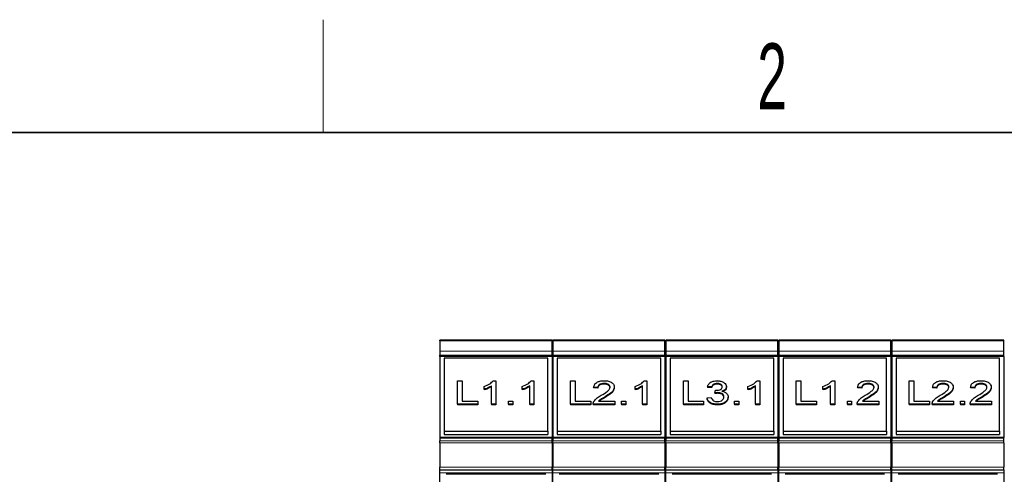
# Model space of a CAD drawing. Header units: millimetres. Extents: x 5 to 418, y 2 to 292.
# Tile 15 of 41: x 58 to 110, y 264 to 288. Entities that reach past the tile are written whole.
import ezdxf

# ---------------------------------------------------------------- set-up
doc = ezdxf.new("R2010")
doc.units = ezdxf.units.MM
doc.layers.add('SLD-0', color=7, linetype='Continuous')
doc.styles.add('SLDTEXTSTYLE0', font='TXT', dxfattribs={"width": 0.605})

# ---------------------------------------------------------------- blocks, each defined once
blk = doc.blocks.new('SW_NOTE_0_14')
at = {"layer": 'SLD-0', "color": 0}
blk.add_line((-30.444, 0), (0, 0), dxfattribs=at)
at = {"layer": 'SLD-0', "color": 0, "attachment_point": 1, "style": 'SLDTEXTSTYLE0'}
for s, insert, char_height in [('M6 Erdung', (-30.875, 9.762), 3.5), ('protective earth', (-29.684, 4.097), 3.175)]:
    blk.add_mtext(s, dxfattribs=dict(at, insert=insert, char_height=char_height))

msp = doc.modelspace()

# ---------------------------------------------------------------- linework, layer by layer
at = {"color": 7, "linetype": 'Continuous', "lineweight": 25}
for p, q in [((85.9096, 271.4662), (79.9596, 271.4662)), ((79.9596, 271.4223), (79.9596, 271.4662)), ((85.9096, 271.4223), (85.9096, 271.4662)), ((91.9096, 271.4662), (85.9596, 271.4662)), ((85.9596, 271.4223), (85.9596, 271.4662)), ((91.9096, 271.4223), (91.9096, 271.4662)), ((97.9096, 271.4662), (91.9596, 271.4662)), ((91.9596, 271.4223), (91.9596, 271.4662)), ((97.9096, 271.4223), (97.9096, 271.4662)), ((103.9096, 271.4662), (97.9596, 271.4662)), ((97.9596, 271.4223), (97.9596, 271.4662)), ((103.9096, 271.4223), (103.9096, 271.4662)), ((109.9096, 271.4662), (103.9596, 271.4662)), ((103.9596, 271.4223), (103.9596, 271.4662)), ((109.9096, 271.4223), (109.9096, 271.4662)), ((79.9596, 271.4223), (79.9596, 270.882)), ((85.9096, 270.882), (85.9096, 271.4223)), ((85.9596, 271.4223), (85.9596, 270.882)), ((91.9096, 270.882), (91.9096, 271.4223)), ((91.9596, 271.4223), (91.9596, 270.882)), ((97.9096, 270.882), (97.9096, 271.4223)), ((97.9596, 271.4223), (97.9596, 270.882)), ((103.9096, 270.882), (103.9096, 271.4223)), ((103.9596, 271.4223), (103.9596, 270.882)), ((109.9096, 270.882), (109.9096, 271.4223)), ((79.9596, 270.882), (79.9596, 270.6699)), ((79.9596, 270.5992), (79.9596, 270.6699)), ((85.9096, 270.5992), (79.9596, 270.5992)), ((79.9596, 270.5992), (79.9596, 266.2944)), ((85.6846, 270.5108), (80.1846, 270.5108)), ((80.1846, 270.5108), (80.1846, 266.6217)), ((85.6846, 266.6217), (85.6846, 270.5108)), ((85.9096, 270.6699), (85.9096, 270.882)), ((85.9096, 270.5992), (85.9096, 270.6699)), ((85.9096, 270.5992), (85.9096, 266.2944)), ((85.9596, 270.882), (85.9596, 270.6699)), ((85.9596, 270.5992), (85.9596, 270.6699)), ((91.9096, 270.5992), (85.9596, 270.5992)), ((85.9596, 270.5992), (85.9596, 266.2944)), ((91.6846, 270.5108), (86.1846, 270.5108)), ((86.1846, 270.5108), (86.1846, 266.6217)), ((91.6846, 266.6217), (91.6846, 270.5108)), ((91.9096, 270.6699), (91.9096, 270.882)), ((91.9096, 270.5992), (91.9096, 270.6699)), ((91.9096, 270.5992), (91.9096, 266.2944)), ((91.9596, 270.882), (91.9596, 270.6699)), ((91.9596, 270.5992), (91.9596, 270.6699)), ((97.9096, 270.5992), (91.9596, 270.5992)), ((91.9596, 270.5992), (91.9596, 266.2944)), ((97.6846, 270.5108), (92.1846, 270.5108)), ((92.1846, 270.5108), (92.1846, 266.6217)), ((97.6846, 266.6217), (97.6846, 270.5108)), ((97.9096, 270.6699), (97.9096, 270.882)), ((97.9096, 270.5992), (97.9096, 270.6699)), ((97.9096, 270.5992), (97.9096, 266.2944)), ((97.9596, 270.882), (97.9596, 270.6699)), ((97.9596, 270.5992), (97.9596, 270.6699)), ((103.9096, 270.5992), (97.9596, 270.5992)), ((97.9596, 270.5992), (97.9596, 266.2944)), ((103.6846, 270.5108), (98.1846, 270.5108)), ((98.1846, 270.5108), (98.1846, 266.6217)), ((103.6846, 266.6217), (103.6846, 270.5108)), ((103.9096, 270.6699), (103.9096, 270.882)), ((103.9096, 270.5992), (103.9096, 270.6699)), ((103.9096, 270.5992), (103.9096, 266.2944)), ((103.9596, 270.882), (103.9596, 270.6699)), ((103.9596, 270.5992), (103.9596, 270.6699)), ((109.9096, 270.5992), (103.9596, 270.5992)), ((103.9596, 270.5992), (103.9596, 266.2944)), ((109.6846, 270.5108), (104.1846, 270.5108)), ((104.1846, 270.5108), (104.1846, 266.6217)), ((109.6846, 266.6217), (109.6846, 270.5108)), ((109.9096, 270.6699), (109.9096, 270.882)), ((109.9096, 270.5992), (109.9096, 270.6699)), ((109.9096, 270.5992), (109.9096, 266.2944)), ((80.8865, 269.3087), (81.1333, 269.3087)), ((80.8865, 268.0713), (80.8865, 269.3087)), ((81.1333, 269.3087), (81.1333, 268.214)), ((82.3, 268.8531), (82.3, 268.9993)), ((82.3, 268.8531), (82.3, 268.8177)), ((82.7038, 268.0713), (82.7038, 269.0355)), ((82.7838, 269.3087), (82.9282, 269.3087)), ((82.9282, 269.3087), (82.9282, 268.0713)), ((84.3192, 268.8531), (84.3192, 268.9993)), ((84.3192, 268.8531), (84.3192, 268.8177)), ((84.7231, 268.0713), (84.7231, 269.0355)), ((84.803, 269.3087), (84.9474, 269.3087)), ((84.9474, 269.3087), (84.9474, 268.0713)), ((86.8865, 268.0713), (86.8865, 269.3087)), ((86.8865, 269.3087), (87.1333, 269.3087)), ((87.1333, 269.3087), (87.1333, 268.214)), ((88.3449, 268.9438), (88.1205, 268.9597)), ((88.1205, 268.9597), (88.1205, 268.9243)), ((88.3449, 268.9085), (88.1205, 268.9243)), ((88.3449, 268.9438), (88.3449, 268.9085)), ((88.6765, 269.1659), (88.6765, 269.1306)), ((89.2199, 268.9671), (89.2199, 268.9318)), ((90.3192, 268.8531), (90.3192, 268.9993)), ((90.3192, 268.8531), (90.3192, 268.8177)), ((90.7231, 268.0713), (90.7231, 269.0355)), ((90.803, 269.3087), (90.9474, 269.3087)), ((90.9474, 269.3087), (90.9474, 268.0713)), ((92.8865, 269.3087), (93.1333, 269.3087)), ((92.8865, 268.0713), (92.8865, 269.3087)), ((93.1333, 269.3087), (93.1333, 268.214)), ((94.3897, 268.9755), (94.1654, 268.9914)), ((94.1654, 268.9914), (94.1654, 268.9561)), ((94.3897, 268.9402), (94.1654, 268.9561)), ((94.3897, 268.9755), (94.3897, 268.9402)), ((94.6842, 269.1659), (94.6842, 269.1306)), ((95.175, 268.9941), (95.175, 268.9588)), ((96.3192, 268.8531), (96.3192, 268.9993)), ((96.3192, 268.8531), (96.3192, 268.8177)), ((96.7231, 268.0713), (96.7231, 269.0355)), ((96.803, 269.3087), (96.9474, 269.3087)), ((96.9474, 269.3087), (96.9474, 268.0713)), ((98.8865, 268.0713), (98.8865, 269.3087)), ((98.8865, 269.3087), (99.1333, 269.3087)), ((99.1333, 269.3087), (99.1333, 268.214)), ((100.3, 268.8531), (100.3, 268.9993)), ((100.3, 268.8531), (100.3, 268.8177)), ((100.7038, 268.0713), (100.7038, 269.0355)), ((100.7838, 269.3087), (100.9282, 269.3087)), ((100.9282, 269.3087), (100.9282, 268.0713)), ((102.3641, 268.9438), (102.1397, 268.9597)), ((102.1397, 268.9597), (102.1397, 268.9243)), ((102.3641, 268.9085), (102.1397, 268.9243)), ((102.3641, 268.9438), (102.3641, 268.9085)), ((102.6957, 269.1659), (102.6957, 269.1306)), ((103.2391, 268.9671), (103.2391, 268.9318)), ((104.8865, 269.3087), (105.1333, 269.3087)), ((104.8865, 268.0713), (104.8865, 269.3087)), ((105.1333, 269.3087), (105.1333, 268.214)), ((106.3449, 268.9438), (106.1205, 268.9597)), ((106.1205, 268.9597), (106.1205, 268.9243)), ((106.3449, 268.9085), (106.1205, 268.9243)), ((106.3449, 268.9438), (106.3449, 268.9085)), ((106.6765, 269.1659), (106.6765, 269.1306)), ((107.2199, 268.9671), (107.2199, 268.9318)), ((108.3641, 268.9438), (108.1397, 268.9597)), ((108.1397, 268.9597), (108.1397, 268.9243)), ((108.3641, 268.9085), (108.1397, 268.9243)), ((108.3641, 268.9438), (108.3641, 268.9085)), ((108.6957, 269.1659), (108.6957, 269.1306)), ((109.2391, 268.9671), (109.2391, 268.9318)), ((88.7343, 268.4594), (88.7343, 268.4241)), ((94.1429, 268.4044), (94.3673, 268.4203)), ((94.1429, 268.4044), (94.1429, 268.3691)), ((94.5671, 268.6583), (94.5902, 268.801)), ((94.5671, 268.6583), (94.5671, 268.6229)), ((94.7122, 268.6751), (94.7122, 268.6398)), ((95.2647, 268.4436), (95.2647, 268.4082)), ((102.7536, 268.4594), (102.7536, 268.4241)), ((106.7343, 268.4594), (106.7343, 268.4241)), ((108.7536, 268.4594), (108.7536, 268.4241)), ((80.8865, 268.0713), (80.8865, 268.0359)), ((81.9634, 268.0713), (80.8865, 268.0713)), ((81.9634, 268.0359), (80.8865, 268.0359)), ((81.1333, 268.214), (81.9634, 268.214)), ((81.9634, 268.214), (81.9634, 268.0713)), ((81.9634, 268.0713), (81.9634, 268.0359)), ((82.9282, 268.0713), (82.7038, 268.0713)), ((82.7038, 268.0713), (82.7038, 268.0359)), ((82.9282, 268.0359), (82.7038, 268.0359)), ((82.9282, 268.0713), (82.9282, 268.0359)), ((83.6013, 268.2299), (83.8256, 268.2299)), ((83.6013, 268.0713), (83.6013, 268.2299)), ((83.8256, 268.0713), (83.6013, 268.0713)), ((83.6013, 268.0713), (83.6013, 268.0359)), ((83.8256, 268.0359), (83.6013, 268.0359)), ((83.8256, 268.2299), (83.8256, 268.0713)), ((83.8256, 268.0713), (83.8256, 268.0359)), ((84.9474, 268.0713), (84.7231, 268.0713)), ((84.7231, 268.0713), (84.7231, 268.0359)), ((84.9474, 268.0359), (84.7231, 268.0359)), ((84.9474, 268.0713), (84.9474, 268.0359)), ((86.8865, 268.0713), (86.8865, 268.0359)), ((87.9634, 268.0713), (86.8865, 268.0713)), ((87.9634, 268.0359), (86.8865, 268.0359)), ((87.1333, 268.214), (87.9634, 268.214)), ((87.9634, 268.214), (87.9634, 268.0713)), ((87.9634, 268.0713), (87.9634, 268.0359)), ((88.0981, 268.0806), (88.0981, 268.0713)), ((88.0981, 268.0713), (88.0981, 268.0359)), ((89.2423, 268.0713), (88.0981, 268.0713)), ((89.2423, 268.0359), (88.0981, 268.0359)), ((88.3862, 268.2299), (89.2423, 268.2299)), ((89.2423, 268.2299), (89.2423, 268.0713)), ((89.2423, 268.0713), (89.2423, 268.0359)), ((89.6013, 268.0713), (89.6013, 268.2299)), ((89.6013, 268.2299), (89.8256, 268.2299)), ((89.8256, 268.0713), (89.6013, 268.0713)), ((89.6013, 268.0713), (89.6013, 268.0359)), ((89.8256, 268.0359), (89.6013, 268.0359)), ((89.8256, 268.2299), (89.8256, 268.0713)), ((89.8256, 268.0713), (89.8256, 268.0359)), ((90.9474, 268.0713), (90.7231, 268.0713)), ((90.7231, 268.0713), (90.7231, 268.0359)), ((90.9474, 268.0359), (90.7231, 268.0359)), ((90.9474, 268.0713), (90.9474, 268.0359)), ((93.9634, 268.0713), (92.8865, 268.0713)), ((92.8865, 268.0713), (92.8865, 268.0359)), ((93.9634, 268.0359), (92.8865, 268.0359)), ((93.1333, 268.214), (93.9634, 268.214)), ((93.9634, 268.214), (93.9634, 268.0713)), ((93.9634, 268.0713), (93.9634, 268.0359)), ((94.6874, 268.0554), (94.6874, 268.02)), ((95.6013, 268.2299), (95.8256, 268.2299)), ((95.6013, 268.0713), (95.6013, 268.2299)), ((95.6013, 268.0713), (95.6013, 268.0359)), ((95.8256, 268.0713), (95.6013, 268.0713)), ((95.8256, 268.0359), (95.6013, 268.0359)), ((95.8256, 268.2299), (95.8256, 268.0713)), ((95.8256, 268.0713), (95.8256, 268.0359)), ((96.9474, 268.0713), (96.7231, 268.0713)), ((96.7231, 268.0713), (96.7231, 268.0359)), ((96.9474, 268.0359), (96.7231, 268.0359)), ((96.9474, 268.0713), (96.9474, 268.0359)), ((99.9634, 268.0713), (98.8865, 268.0713)), ((98.8865, 268.0713), (98.8865, 268.0359)), ((99.9634, 268.0359), (98.8865, 268.0359)), ((99.1333, 268.214), (99.9634, 268.214)), ((99.9634, 268.214), (99.9634, 268.0713)), ((99.9634, 268.0713), (99.9634, 268.0359)), ((100.9282, 268.0713), (100.7038, 268.0713)), ((100.7038, 268.0713), (100.7038, 268.0359)), ((100.9282, 268.0359), (100.7038, 268.0359)), ((100.9282, 268.0713), (100.9282, 268.0359)), ((101.6013, 268.2299), (101.8256, 268.2299)), ((101.6013, 268.0713), (101.6013, 268.2299)), ((101.8256, 268.0713), (101.6013, 268.0713)), ((101.6013, 268.0713), (101.6013, 268.0359)), ((101.8256, 268.0359), (101.6013, 268.0359)), ((101.8256, 268.2299), (101.8256, 268.0713)), ((101.8256, 268.0713), (101.8256, 268.0359)), ((102.1173, 268.0806), (102.1173, 268.0713)), ((103.2615, 268.0713), (102.1173, 268.0713)), ((102.1173, 268.0713), (102.1173, 268.0359)), ((103.2615, 268.0359), (102.1173, 268.0359)), ((102.4055, 268.2299), (103.2615, 268.2299)), ((103.2615, 268.2299), (103.2615, 268.0713)), ((103.2615, 268.0713), (103.2615, 268.0359)), ((105.9634, 268.0713), (104.8865, 268.0713)), ((104.8865, 268.0713), (104.8865, 268.0359)), ((105.9634, 268.0359), (104.8865, 268.0359)), ((105.1333, 268.214), (105.9634, 268.214)), ((105.9634, 268.214), (105.9634, 268.0713)), ((105.9634, 268.0713), (105.9634, 268.0359)), ((106.0981, 268.0806), (106.0981, 268.0713)), ((106.0981, 268.0713), (106.0981, 268.0359)), ((107.2423, 268.0713), (106.0981, 268.0713)), ((107.2423, 268.0359), (106.0981, 268.0359)), ((106.3862, 268.2299), (107.2423, 268.2299)), ((107.2423, 268.2299), (107.2423, 268.0713)), ((107.2423, 268.0713), (107.2423, 268.0359)), ((107.6013, 268.0713), (107.6013, 268.2299)), ((107.6013, 268.2299), (107.8256, 268.2299)), ((107.8256, 268.0713), (107.6013, 268.0713)), ((107.6013, 268.0713), (107.6013, 268.0359)), ((107.8256, 268.0359), (107.6013, 268.0359)), ((107.8256, 268.2299), (107.8256, 268.0713)), ((107.8256, 268.0713), (107.8256, 268.0359)), ((108.1173, 268.0806), (108.1173, 268.0713)), ((109.2615, 268.0713), (108.1173, 268.0713)), ((108.1173, 268.0713), (108.1173, 268.0359)), ((109.2615, 268.0359), (108.1173, 268.0359)), ((108.4055, 268.2299), (109.2615, 268.2299)), ((109.2615, 268.2299), (109.2615, 268.0713)), ((109.2615, 268.0713), (109.2615, 268.0359)), ((85.9096, 266.2944), (79.9596, 266.2944)), ((79.9596, 266.2944), (79.9596, 266.2505)), ((79.9596, 266.2505), (79.9596, 266.1102)), ((80.1846, 266.6217), (80.1846, 266.4449)), ((80.1846, 266.6217), (85.6846, 266.6217)), ((80.1846, 266.4449), (85.6846, 266.4449)), ((81.4222, 266.4273), (81.4222, 266.4449)), ((84.447, 266.4273), (81.4222, 266.4273)), ((81.5971, 266.4449), (81.5971, 266.4273)), ((84.2721, 266.4273), (84.2721, 266.4449)), ((84.447, 266.4449), (84.447, 266.4273)), ((85.6846, 266.6217), (85.6846, 266.4449)), ((85.9096, 266.2505), (85.9096, 266.2944)), ((85.9096, 266.1102), (85.9096, 266.2505)), ((91.9096, 266.2944), (85.9596, 266.2944)), ((85.9596, 266.2944), (85.9596, 266.2505)), ((85.9596, 266.2505), (85.9596, 266.1102)), ((86.1846, 266.6217), (91.6846, 266.6217)), ((86.1846, 266.6217), (86.1846, 266.4449)), ((86.1846, 266.4449), (91.6846, 266.4449)), ((87.4222, 266.4273), (87.4222, 266.4449)), ((90.447, 266.4273), (87.4222, 266.4273)), ((87.5971, 266.4449), (87.5971, 266.4273)), ((90.2721, 266.4273), (90.2721, 266.4449)), ((90.447, 266.4449), (90.447, 266.4273)), ((91.6846, 266.6217), (91.6846, 266.4449)), ((91.9096, 266.2505), (91.9096, 266.2944)), ((91.9096, 266.1102), (91.9096, 266.2505)), ((97.9096, 266.2944), (91.9596, 266.2944)), ((91.9596, 266.2944), (91.9596, 266.2505)), ((91.9596, 266.2505), (91.9596, 266.1102)), ((92.1846, 266.6217), (92.1846, 266.4449)), ((92.1846, 266.6217), (97.6846, 266.6217)), ((92.1846, 266.4449), (97.6846, 266.4449)), ((93.4222, 266.4273), (93.4222, 266.4449)), ((96.447, 266.4273), (93.4222, 266.4273)), ((93.5971, 266.4449), (93.5971, 266.4273)), ((96.2721, 266.4273), (96.2721, 266.4449)), ((96.447, 266.4449), (96.447, 266.4273)), ((97.6846, 266.6217), (97.6846, 266.4449)), ((97.9096, 266.2505), (97.9096, 266.2944)), ((97.9096, 266.1102), (97.9096, 266.2505)), ((103.9096, 266.2944), (97.9596, 266.2944)), ((97.9596, 266.2944), (97.9596, 266.2505)), ((97.9596, 266.2505), (97.9596, 266.1102)), ((98.1846, 266.6217), (98.1846, 266.4449)), ((98.1846, 266.6217), (103.6846, 266.6217)), ((98.1846, 266.4449), (103.6846, 266.4449)), ((99.4222, 266.4273), (99.4222, 266.4449)), ((102.447, 266.4273), (99.4222, 266.4273)), ((99.5971, 266.4449), (99.5971, 266.4273)), ((102.2721, 266.4273), (102.2721, 266.4449)), ((102.447, 266.4449), (102.447, 266.4273)), ((103.6846, 266.6217), (103.6846, 266.4449)), ((103.9096, 266.2505), (103.9096, 266.2944)), ((103.9096, 266.1102), (103.9096, 266.2505)), ((109.9096, 266.2944), (103.9596, 266.2944)), ((103.9596, 266.2944), (103.9596, 266.2505)), ((103.9596, 266.2505), (103.9596, 266.1102)), ((104.1846, 266.6217), (109.6846, 266.6217)), ((104.1846, 266.6217), (104.1846, 266.4449)), ((104.1846, 266.4449), (109.6846, 266.4449)), ((105.4222, 266.4273), (105.4222, 266.4449)), ((108.447, 266.4273), (105.4222, 266.4273)), ((105.5971, 266.4449), (105.5971, 266.4273)), ((108.2721, 266.4273), (108.2721, 266.4449)), ((108.447, 266.4449), (108.447, 266.4273)), ((109.6846, 266.6217), (109.6846, 266.4449)), ((109.9096, 266.2505), (109.9096, 266.2944)), ((109.9096, 266.1102), (109.9096, 266.2505)), ((79.9596, 266.0041), (79.9596, 266.1102)), ((79.9596, 266.0041), (79.9596, 264.7162)), ((85.9096, 266.0041), (85.9096, 266.1102)), ((85.9096, 266.0041), (85.9096, 264.7162)), ((85.9596, 266.0041), (85.9596, 266.1102)), ((85.9596, 266.0041), (85.9596, 264.7162)), ((91.9096, 266.0041), (91.9096, 266.1102)), ((91.9096, 266.0041), (91.9096, 264.7162)), ((91.9596, 266.0041), (91.9596, 266.1102)), ((91.9596, 266.0041), (91.9596, 264.7162)), ((97.9096, 266.0041), (97.9096, 266.1102)), ((97.9096, 266.0041), (97.9096, 264.7162)), ((97.9596, 266.0041), (97.9596, 266.1102)), ((97.9596, 266.0041), (97.9596, 264.7162)), ((103.9096, 266.0041), (103.9096, 266.1102)), ((103.9096, 266.0041), (103.9096, 264.7162)), ((103.9596, 266.0041), (103.9596, 266.1102)), ((103.9596, 266.0041), (103.9596, 264.7162)), ((109.9096, 266.0041), (109.9096, 266.1102)), ((109.9096, 266.0041), (109.9096, 264.7162)), ((79.9596, 264.5662), (79.9596, 264.7162)), ((85.9096, 264.5662), (85.9096, 264.7162)), ((85.9596, 264.5662), (85.9596, 264.7162)), ((91.9096, 264.5662), (91.9096, 264.7162)), ((91.9596, 264.5662), (91.9596, 264.7162)), ((97.9096, 264.5662), (97.9096, 264.7162)), ((97.9596, 264.5662), (97.9596, 264.7162)), ((103.9096, 264.5662), (103.9096, 264.7162)), ((103.9596, 264.5662), (103.9596, 264.7162)), ((109.9096, 264.5662), (109.9096, 264.7162)), ((79.9596, 264.5662), (85.9096, 264.5662)), ((79.9596, 264.4162), (79.9596, 264.5662)), ((79.9596, 262.8662), (79.9596, 264.4162)), ((85.5766, 264.3334), (80.2925, 264.3334)), ((85.9096, 264.5662), (85.9096, 264.4162)), ((85.9096, 264.4162), (85.9096, 262.8662)), ((85.9596, 264.5662), (91.9096, 264.5662)), ((85.9596, 264.4162), (85.9596, 264.5662)), ((85.9596, 262.8662), (85.9596, 264.4162)), ((91.5766, 264.3334), (86.2925, 264.3334)), ((91.9096, 264.5662), (91.9096, 264.4162)), ((91.9096, 264.4162), (91.9096, 262.8662)), ((91.9596, 264.5662), (97.9096, 264.5662)), ((91.9596, 264.4162), (91.9596, 264.5662)), ((91.9596, 262.8662), (91.9596, 264.4162)), ((97.5766, 264.3334), (92.2925, 264.3334)), ((97.9096, 264.5662), (97.9096, 264.4162)), ((97.9096, 264.4162), (97.9096, 262.8662)), ((97.9596, 264.5662), (103.9096, 264.5662)), ((97.9596, 264.4162), (97.9596, 264.5662)), ((97.9596, 262.8662), (97.9596, 264.4162)), ((103.5766, 264.3334), (98.2925, 264.3334)), ((103.9096, 264.5662), (103.9096, 264.4162)), ((103.9096, 264.4162), (103.9096, 262.8662)), ((103.9596, 264.5662), (109.9096, 264.5662)), ((103.9596, 264.4162), (103.9596, 264.5662)), ((103.9596, 262.8662), (103.9596, 264.4162)), ((109.5766, 264.3334), (104.2925, 264.3334)), ((109.9096, 264.5662), (109.9096, 264.4162)), ((109.9096, 264.4162), (109.9096, 262.8662))]:
    msp.add_line(p, q, dxfattribs=at)
at = {"color": 7, "linetype": 'Continuous', "lineweight": 18}
for p, q in [((79.9596, 271.4223), (85.9096, 271.4223)), ((85.9596, 271.4223), (91.9096, 271.4223)), ((91.9596, 271.4223), (97.9096, 271.4223)), ((97.9596, 271.4223), (103.9096, 271.4223)), ((103.9596, 271.4223), (109.9096, 271.4223)), ((85.9096, 270.882), (79.9596, 270.882)), ((85.9096, 270.6699), (79.9596, 270.6699)), ((91.9096, 270.882), (85.9596, 270.882)), ((91.9096, 270.6699), (85.9596, 270.6699)), ((97.9096, 270.882), (91.9596, 270.882)), ((97.9096, 270.6699), (91.9596, 270.6699)), ((103.9096, 270.882), (97.9596, 270.882)), ((103.9096, 270.6699), (97.9596, 270.6699)), ((109.9096, 270.882), (103.9596, 270.882)), ((109.9096, 270.6699), (103.9596, 270.6699)), ((85.9096, 266.2505), (79.9596, 266.2505)), ((91.9096, 266.2505), (85.9596, 266.2505)), ((97.9096, 266.2505), (91.9596, 266.2505)), ((103.9096, 266.2505), (97.9596, 266.2505)), ((109.9096, 266.2505), (103.9596, 266.2505)), ((85.9096, 266.1102), (79.9596, 266.1102)), ((85.9096, 266.0041), (79.9596, 266.0041)), ((91.9096, 266.1102), (85.9596, 266.1102)), ((91.9096, 266.0041), (85.9596, 266.0041)), ((97.9096, 266.1102), (91.9596, 266.1102)), ((97.9096, 266.0041), (91.9596, 266.0041)), ((103.9096, 266.1102), (97.9596, 266.1102)), ((103.9096, 266.0041), (97.9596, 266.0041)), ((109.9096, 266.1102), (103.9596, 266.1102)), ((109.9096, 266.0041), (103.9596, 266.0041)), ((79.9596, 264.7162), (85.9096, 264.7162)), ((85.9596, 264.7162), (91.9096, 264.7162)), ((91.9596, 264.7162), (97.9096, 264.7162)), ((97.9596, 264.7162), (103.9096, 264.7162)), ((103.9596, 264.7162), (109.9096, 264.7162)), ((79.9596, 264.4162), (85.9096, 264.4162)), ((85.9596, 264.4162), (91.9096, 264.4162)), ((91.9596, 264.4162), (97.9096, 264.4162)), ((97.9596, 264.4162), (103.9096, 264.4162)), ((103.9596, 264.4162), (109.9096, 264.4162))]:
    msp.add_line(p, q, dxfattribs=at)
at = {"color": 7, "linetype": 'Continuous', "lineweight": 25}
for points, knots in [([(82.3, 268.9993), (82.4092, 269.043), (82.604, 269.1208), (82.7289, 269.2513), (82.7838, 269.3087)], [0, 0, 0, 0, 0.56042743, 1, 1, 1, 1]), ([(82.7038, 269.0355), (82.6345, 268.9947), (82.5106, 268.9218), (82.3644, 268.8741), (82.3, 268.8531)], [0, 0, 0, 0, 0.5596859, 1, 1, 1, 1]), ([(82.7038, 269.0002), (82.6345, 268.9593), (82.5106, 268.8864), (82.3644, 268.8387), (82.3, 268.8177)], [0, 0, 0, 0, 0.55968587, 1, 1, 1, 1]), ([(84.3192, 268.9993), (84.4284, 269.043), (84.6232, 269.1208), (84.7481, 269.2513), (84.803, 269.3087)], [0, 0, 0, 0, 0.5604274, 1, 1, 1, 1]), ([(84.7231, 269.0355), (84.6537, 268.9947), (84.5298, 268.9218), (84.3836, 268.8741), (84.3192, 268.8531)], [0, 0, 0, 0, 0.5596859, 1, 1, 1, 1]), ([(84.7231, 269.0002), (84.6537, 268.9593), (84.5298, 268.8864), (84.3836, 268.8387), (84.3192, 268.8177)], [0, 0, 0, 0, 0.5596859, 1, 1, 1, 1]), ([(88.1205, 268.9597), (88.1334, 269.0146), (88.1593, 269.1241), (88.3096, 269.2455), (88.4974, 269.3016), (88.62, 269.3063), (88.6814, 269.3087)], [0, 0, 0, 0, 0.2802352, 0.558893, 0.7791323, 1, 1, 1, 1]), ([(88.6765, 269.1659), (88.6281, 269.1634), (88.5315, 269.1583), (88.4153, 269.1027), (88.3531, 269.0243), (88.3476, 268.9707), (88.3449, 268.9438)], [0, 0, 0, 0, 0.2804101, 0.559489, 0.7793747, 1, 1, 1, 1]), ([(88.6765, 269.1306), (88.6281, 269.128), (88.5315, 269.1229), (88.4153, 269.0673), (88.3531, 268.9889), (88.3476, 268.9353), (88.3449, 268.9085)], [0, 0, 0, 0, 0.2804101, 0.559489, 0.7793747, 1, 1, 1, 1]), ([(88.525, 268.5341), (88.6369, 268.6017), (88.7926, 268.6959), (88.9646, 268.8431), (88.9852, 268.9249), (88.9955, 268.9656)], [0, 0, 0, 0, 0.5613127, 0.7813859, 1, 1, 1, 1]), ([(88.9955, 268.9656), (88.9896, 268.9973), (88.9777, 269.0606), (88.8869, 269.1268), (88.7819, 269.1615), (88.7116, 269.1644), (88.6765, 269.1659)], [0, 0, 0, 0, 0.2790799, 0.5586119, 0.7790431, 1, 1, 1, 1]), ([(88.9955, 268.9303), (88.9896, 268.9619), (88.9777, 269.0252), (88.8869, 269.0914), (88.7819, 269.1261), (88.7116, 269.1291), (88.6765, 269.1306)], [0, 0, 0, 0, 0.2790799, 0.5586119, 0.7790431, 1, 1, 1, 1]), ([(88.6814, 269.3087), (88.7577, 269.305), (88.9101, 269.2975), (89.0924, 269.2118), (89.2036, 269.0941), (89.2145, 269.0094), (89.2199, 268.9671)], [0, 0, 0, 0, 0.2804823, 0.5596436, 0.7797486, 1, 1, 1, 1]), ([(89.2199, 268.9671), (89.208, 268.908), (89.1843, 268.7895), (88.9962, 268.6183), (88.8337, 268.5197), (88.7343, 268.4594)], [0, 0, 0, 0, 0.2787415, 0.5588337, 1, 1, 1, 1]), ([(89.2199, 268.9318), (89.208, 268.8727), (89.1843, 268.7542), (88.9962, 268.5829), (88.8337, 268.4844), (88.7343, 268.4241)], [0, 0, 0, 0, 0.2787415, 0.5588337, 1, 1, 1, 1]), ([(90.3192, 268.9993), (90.4284, 269.043), (90.6232, 269.1208), (90.7481, 269.2513), (90.803, 269.3087)], [0, 0, 0, 0, 0.5604274, 1, 1, 1, 1]), ([(90.7231, 269.0355), (90.6537, 268.9947), (90.5298, 268.9218), (90.3836, 268.8741), (90.3192, 268.8531)], [0, 0, 0, 0, 0.55968587, 1, 1, 1, 1]), ([(90.7231, 269.0002), (90.6537, 268.9593), (90.5298, 268.8864), (90.3836, 268.8387), (90.3192, 268.8177)], [0, 0, 0, 0, 0.55968587, 1, 1, 1, 1]), ([(94.1654, 268.9914), (94.1826, 269.0395), (94.2171, 269.1356), (94.349, 269.2428), (94.5124, 269.3007), (94.6222, 269.306), (94.6772, 269.3087)], [0, 0, 0, 0, 0.2802532, 0.5595228, 0.7795924, 1, 1, 1, 1]), ([(94.6842, 269.1659), (94.6429, 269.1633), (94.5605, 269.158), (94.4636, 269.1082), (94.4102, 269.0426), (94.3966, 268.9979), (94.3897, 268.9755)], [0, 0, 0, 0, 0.28000144, 0.55913078, 0.77932005, 1, 1, 1, 1]), ([(94.6842, 269.1306), (94.6429, 269.1279), (94.5605, 269.1227), (94.4636, 269.0728), (94.4102, 269.0072), (94.3966, 268.9625), (94.3897, 268.9402)], [0, 0, 0, 0, 0.2800014, 0.5591308, 0.7793201, 1, 1, 1, 1]), ([(94.6225, 268.7993), (94.6669, 268.8021), (94.7555, 268.8077), (94.8699, 268.8472), (94.9425, 268.9142), (94.9479, 268.964), (94.9506, 268.9889)], [0, 0, 0, 0, 0.2806803, 0.5609514, 0.7800568, 1, 1, 1, 1]), ([(94.6772, 269.3087), (94.7466, 269.3038), (94.8854, 269.2939), (95.0539, 269.2177), (95.1558, 269.1098), (95.1686, 269.0327), (95.175, 268.9941)], [0, 0, 0, 0, 0.2801842, 0.5598553, 0.7799999, 1, 1, 1, 1]), ([(94.9506, 268.9889), (94.9463, 269.0161), (94.9376, 269.0705), (94.8636, 269.1297), (94.7746, 269.1615), (94.7143, 269.1644), (94.6842, 269.1659)], [0, 0, 0, 0, 0.27946, 0.5589523, 0.7792553, 1, 1, 1, 1]), ([(94.9506, 268.9536), (94.9463, 268.9808), (94.9376, 269.0351), (94.8636, 269.0943), (94.7746, 269.1261), (94.7143, 269.1291), (94.6842, 269.1306)], [0, 0, 0, 0, 0.27946, 0.5589523, 0.7792553, 1, 1, 1, 1]), ([(95.175, 268.9941), (95.171, 268.9647), (95.1631, 268.9058), (95.0871, 268.811), (94.9934, 268.7723), (94.9363, 268.7487)], [0, 0, 0, 0, 0.2804963, 0.5610033, 1, 1, 1, 1]), ([(95.175, 268.9588), (95.1709, 268.9294), (95.1628, 268.8707), (95.0975, 268.7861), (95.0203, 268.7532), (94.9793, 268.7358)], [0, 0, 0, 0, 0.3188664, 0.6377451, 1, 1, 1, 1]), ([(96.3192, 268.9993), (96.4284, 269.043), (96.6232, 269.1208), (96.7481, 269.2513), (96.803, 269.3087)], [0, 0, 0, 0, 0.5604274, 1, 1, 1, 1]), ([(96.7231, 269.0355), (96.6537, 268.9947), (96.5298, 268.9218), (96.3836, 268.8741), (96.3192, 268.8531)], [0, 0, 0, 0, 0.5596859, 1, 1, 1, 1]), ([(96.7231, 269.0002), (96.6537, 268.9593), (96.5298, 268.8864), (96.3836, 268.8387), (96.3192, 268.8177)], [0, 0, 0, 0, 0.55968587, 1, 1, 1, 1]), ([(100.3, 268.9993), (100.4092, 269.043), (100.604, 269.1208), (100.7289, 269.2513), (100.7838, 269.3087)], [0, 0, 0, 0, 0.5604274, 1, 1, 1, 1]), ([(100.7038, 269.0355), (100.6345, 268.9947), (100.5106, 268.9218), (100.3644, 268.8741), (100.3, 268.8531)], [0, 0, 0, 0, 0.5596859, 1, 1, 1, 1]), ([(100.7038, 269.0002), (100.6345, 268.9593), (100.5106, 268.8864), (100.3644, 268.8387), (100.3, 268.8177)], [0, 0, 0, 0, 0.55968587, 1, 1, 1, 1]), ([(102.1397, 268.9597), (102.1527, 269.0146), (102.1785, 269.1241), (102.3288, 269.2455), (102.5167, 269.3016), (102.6392, 269.3063), (102.7006, 269.3087)], [0, 0, 0, 0, 0.28023524, 0.55889297, 0.77913227, 1, 1, 1, 1]), ([(102.6957, 269.1659), (102.6473, 269.1634), (102.5507, 269.1583), (102.4345, 269.1027), (102.3724, 269.0243), (102.3669, 268.9707), (102.3641, 268.9438)], [0, 0, 0, 0, 0.2804101, 0.559489, 0.7793747, 1, 1, 1, 1]), ([(102.6957, 269.1306), (102.6473, 269.128), (102.5507, 269.1229), (102.4345, 269.0673), (102.3724, 268.9889), (102.3669, 268.9353), (102.3641, 268.9085)], [0, 0, 0, 0, 0.2804101, 0.559489, 0.7793747, 1, 1, 1, 1]), ([(102.5443, 268.5341), (102.6561, 268.6017), (102.8118, 268.6959), (102.9838, 268.8431), (103.0045, 268.9249), (103.0147, 268.9656)], [0, 0, 0, 0, 0.5613127, 0.7813859, 1, 1, 1, 1]), ([(103.0147, 268.9656), (103.0088, 268.9973), (102.997, 269.0606), (102.9061, 269.1268), (102.8011, 269.1615), (102.7309, 269.1644), (102.6957, 269.1659)], [0, 0, 0, 0, 0.2790799, 0.5586119, 0.7790431, 1, 1, 1, 1]), ([(103.0147, 268.9303), (103.0088, 268.9619), (102.997, 269.0252), (102.9061, 269.0914), (102.8011, 269.1261), (102.7309, 269.1291), (102.6957, 269.1306)], [0, 0, 0, 0, 0.2790799, 0.5586119, 0.7790431, 1, 1, 1, 1]), ([(102.7006, 269.3087), (102.777, 269.305), (102.9293, 269.2975), (103.1116, 269.2118), (103.2229, 269.0941), (103.2337, 269.0094), (103.2391, 268.9671)], [0, 0, 0, 0, 0.2804823, 0.5596436, 0.7797486, 1, 1, 1, 1]), ([(103.2391, 268.9671), (103.2272, 268.908), (103.2035, 268.7895), (103.0154, 268.6183), (102.8529, 268.5197), (102.7536, 268.4594)], [0, 0, 0, 0, 0.2787415, 0.5588337, 1, 1, 1, 1]), ([(103.2391, 268.9318), (103.2272, 268.8727), (103.2035, 268.7542), (103.0154, 268.5829), (102.8529, 268.4844), (102.7536, 268.4241)], [0, 0, 0, 0, 0.2787415, 0.5588337, 1, 1, 1, 1]), ([(106.1205, 268.9597), (106.1334, 269.0146), (106.1593, 269.1241), (106.3096, 269.2455), (106.4974, 269.3016), (106.62, 269.3063), (106.6814, 269.3087)], [0, 0, 0, 0, 0.2802352, 0.558893, 0.7791323, 1, 1, 1, 1]), ([(106.6765, 269.1659), (106.6281, 269.1634), (106.5315, 269.1583), (106.4153, 269.1027), (106.3531, 269.0243), (106.3476, 268.9707), (106.3449, 268.9438)], [0, 0, 0, 0, 0.2804101, 0.559489, 0.7793747, 1, 1, 1, 1]), ([(106.6765, 269.1306), (106.6281, 269.128), (106.5315, 269.1229), (106.4153, 269.0673), (106.3531, 268.9889), (106.3476, 268.9353), (106.3449, 268.9085)], [0, 0, 0, 0, 0.2804101, 0.559489, 0.7793747, 1, 1, 1, 1]), ([(106.525, 268.5341), (106.6369, 268.6017), (106.7926, 268.6959), (106.9646, 268.8431), (106.9852, 268.9249), (106.9955, 268.9656)], [0, 0, 0, 0, 0.5613127, 0.7813859, 1, 1, 1, 1]), ([(106.9955, 268.9656), (106.9896, 268.9973), (106.9777, 269.0606), (106.8869, 269.1268), (106.7819, 269.1615), (106.7116, 269.1644), (106.6765, 269.1659)], [0, 0, 0, 0, 0.2790799, 0.5586119, 0.7790431, 1, 1, 1, 1]), ([(106.9955, 268.9303), (106.9896, 268.9619), (106.9777, 269.0252), (106.8869, 269.0914), (106.7819, 269.1261), (106.7116, 269.1291), (106.6765, 269.1306)], [0, 0, 0, 0, 0.2790799, 0.5586119, 0.7790431, 1, 1, 1, 1]), ([(106.6814, 269.3087), (106.7577, 269.305), (106.9101, 269.2975), (107.0924, 269.2118), (107.2036, 269.0941), (107.2145, 269.0094), (107.2199, 268.9671)], [0, 0, 0, 0, 0.2804823, 0.5596436, 0.7797486, 1, 1, 1, 1]), ([(107.2199, 268.9671), (107.208, 268.908), (107.1843, 268.7895), (106.9962, 268.6183), (106.8337, 268.5197), (106.7343, 268.4594)], [0, 0, 0, 0, 0.2787415, 0.5588337, 1, 1, 1, 1]), ([(107.2199, 268.9318), (107.208, 268.8727), (107.1843, 268.7542), (106.9962, 268.5829), (106.8337, 268.4844), (106.7343, 268.4241)], [0, 0, 0, 0, 0.2787415, 0.5588337, 1, 1, 1, 1]), ([(108.1397, 268.9597), (108.1527, 269.0146), (108.1785, 269.1241), (108.3288, 269.2455), (108.5167, 269.3016), (108.6392, 269.3063), (108.7006, 269.3087)], [0, 0, 0, 0, 0.2802352, 0.558893, 0.7791323, 1, 1, 1, 1]), ([(108.6957, 269.1659), (108.6473, 269.1634), (108.5507, 269.1583), (108.4345, 269.1027), (108.3724, 269.0243), (108.3669, 268.9707), (108.3641, 268.9438)], [0, 0, 0, 0, 0.2804101, 0.559489, 0.7793747, 1, 1, 1, 1]), ([(108.6957, 269.1306), (108.6473, 269.128), (108.5507, 269.1229), (108.4345, 269.0673), (108.3724, 268.9889), (108.3669, 268.9353), (108.3641, 268.9085)], [0, 0, 0, 0, 0.2804101, 0.559489, 0.7793747, 1, 1, 1, 1]), ([(108.5443, 268.5341), (108.6561, 268.6017), (108.8118, 268.6959), (108.9838, 268.8431), (109.0045, 268.9249), (109.0147, 268.9656)], [0, 0, 0, 0, 0.56131265, 0.78138587, 1, 1, 1, 1]), ([(109.0147, 268.9656), (109.0088, 268.9973), (108.997, 269.0606), (108.9061, 269.1268), (108.8011, 269.1615), (108.7309, 269.1644), (108.6957, 269.1659)], [0, 0, 0, 0, 0.2790799, 0.5586119, 0.7790431, 1, 1, 1, 1]), ([(109.0147, 268.9303), (109.0088, 268.9619), (108.997, 269.0252), (108.9061, 269.0914), (108.8011, 269.1261), (108.7309, 269.1291), (108.6957, 269.1306)], [0, 0, 0, 0, 0.2790799, 0.5586119, 0.7790431, 1, 1, 1, 1]), ([(108.7006, 269.3087), (108.777, 269.305), (108.9293, 269.2975), (109.1116, 269.2118), (109.2229, 269.0941), (109.2337, 269.0094), (109.2391, 268.9671)], [0, 0, 0, 0, 0.2804823, 0.5596436, 0.7797486, 1, 1, 1, 1]), ([(109.2391, 268.9671), (109.2272, 268.908), (109.2035, 268.7895), (109.0154, 268.6183), (108.8529, 268.5197), (108.7536, 268.4594)], [0, 0, 0, 0, 0.27874148, 0.55883368, 1, 1, 1, 1]), ([(109.2391, 268.9318), (109.2272, 268.8727), (109.2035, 268.7542), (109.0154, 268.5829), (108.8529, 268.4844), (108.7536, 268.4241)], [0, 0, 0, 0, 0.2787415, 0.5588337, 1, 1, 1, 1]), ([(88.1215, 268.1813), (88.1777, 268.2582), (88.2782, 268.3959), (88.4494, 268.4917), (88.525, 268.5341)], [0, 0, 0, 0, 0.5583593, 1, 1, 1, 1]), ([(88.7343, 268.4594), (88.6926, 268.4351), (88.6238, 268.395), (88.529, 268.3385), (88.45, 268.2891), (88.4075, 268.2496), (88.3862, 268.2299)], [0, 0, 0, 0, 0.3400378, 0.56006281, 0.78008951, 1, 1, 1, 1]), ([(88.7343, 268.4241), (88.6925, 268.3998), (88.6237, 268.3597), (88.5293, 268.3029), (88.4652, 268.2645), (88.4353, 268.2374), (88.4269, 268.2299)], [0, 0, 0, 0, 0.393145, 0.6475337, 0.9019242, 1, 1, 1, 1]), ([(94.6874, 268.0554), (94.6111, 268.0603), (94.4587, 268.0701), (94.2817, 268.1618), (94.1729, 268.279), (94.1529, 268.3626), (94.1429, 268.4044)], [0, 0, 0, 0, 0.27991052, 0.55924905, 0.77947627, 1, 1, 1, 1]), ([(94.6874, 268.02), (94.6111, 268.0249), (94.4587, 268.0347), (94.2817, 268.1265), (94.1729, 268.2437), (94.1529, 268.3272), (94.1429, 268.3691)], [0, 0, 0, 0, 0.27991052, 0.55924905, 0.77947627, 1, 1, 1, 1]), ([(94.3673, 268.4203), (94.3788, 268.3882), (94.4018, 268.3243), (94.4752, 268.2444), (94.5851, 268.2034), (94.6586, 268.1999), (94.6954, 268.1982)], [0, 0, 0, 0, 0.2808811, 0.5600727, 0.7796532, 1, 1, 1, 1]), ([(94.7122, 268.6751), (94.6847, 268.6737), (94.6356, 268.6711), (94.5881, 268.6622), (94.5671, 268.6583)], [0, 0, 0, 0, 0.55977209, 1, 1, 1, 1]), ([(94.7122, 268.6398), (94.6847, 268.6383), (94.6356, 268.6357), (94.5881, 268.6268), (94.5671, 268.6229)], [0, 0, 0, 0, 0.5597721, 1, 1, 1, 1]), ([(94.5902, 268.801), (94.5963, 268.8006), (94.607, 268.7997), (94.6178, 268.7994), (94.6225, 268.7993)], [0, 0, 0, 0, 0.5600031, 1, 1, 1, 1]), ([(95.2647, 268.4436), (95.2545, 268.3846), (95.2341, 268.2667), (95.0748, 268.1383), (94.8839, 268.0654), (94.7529, 268.0587), (94.6874, 268.0554)], [0, 0, 0, 0, 0.27940068, 0.55906421, 0.77937834, 1, 1, 1, 1]), ([(95.2647, 268.4082), (95.2545, 268.3493), (95.2341, 268.2313), (95.0748, 268.1029), (94.8839, 268.0301), (94.7529, 268.0234), (94.6874, 268.02)], [0, 0, 0, 0, 0.2794007, 0.5590642, 0.7793783, 1, 1, 1, 1]), ([(94.6954, 268.1982), (94.7472, 268.2016), (94.8507, 268.2084), (94.9661, 268.2757), (95.0312, 268.3589), (95.0373, 268.4162), (95.0404, 268.4448)], [0, 0, 0, 0, 0.2798831, 0.5589932, 0.779319, 1, 1, 1, 1]), ([(95.0404, 268.4448), (95.0354, 268.4792), (95.0254, 268.5479), (94.9372, 268.6253), (94.8266, 268.669), (94.7504, 268.6731), (94.7122, 268.6751)], [0, 0, 0, 0, 0.2797467, 0.5591709, 0.7794436, 1, 1, 1, 1]), ([(95.0404, 268.4095), (95.0354, 268.4438), (95.0254, 268.5126), (94.9372, 268.59), (94.8266, 268.6337), (94.7504, 268.6377), (94.7122, 268.6398)], [0, 0, 0, 0, 0.2797467, 0.5591709, 0.7794436, 1, 1, 1, 1]), ([(94.9363, 268.7487), (94.989, 268.7365), (95.0945, 268.712), (95.2024, 268.6293), (95.2576, 268.5356), (95.2623, 268.4743), (95.2647, 268.4436)], [0, 0, 0, 0, 0.2798072, 0.5591854, 0.7794082, 1, 1, 1, 1]), ([(102.1408, 268.1813), (102.1969, 268.2582), (102.2974, 268.3959), (102.4687, 268.4917), (102.5443, 268.5341)], [0, 0, 0, 0, 0.5583593, 1, 1, 1, 1]), ([(102.7536, 268.4594), (102.7118, 268.4351), (102.6431, 268.395), (102.5482, 268.3385), (102.4692, 268.2891), (102.4267, 268.2496), (102.4055, 268.2299)], [0, 0, 0, 0, 0.3400378, 0.5600628, 0.7800895, 1, 1, 1, 1]), ([(102.7536, 268.4241), (102.7118, 268.3998), (102.6429, 268.3597), (102.5485, 268.3029), (102.4845, 268.2645), (102.4545, 268.2374), (102.4462, 268.2299)], [0, 0, 0, 0, 0.393145, 0.6475337, 0.9019242, 1, 1, 1, 1]), ([(106.1215, 268.1813), (106.1777, 268.2582), (106.2782, 268.3959), (106.4494, 268.4917), (106.525, 268.5341)], [0, 0, 0, 0, 0.5583593, 1, 1, 1, 1]), ([(106.7343, 268.4594), (106.6926, 268.4351), (106.6238, 268.395), (106.529, 268.3385), (106.45, 268.2891), (106.4075, 268.2496), (106.3862, 268.2299)], [0, 0, 0, 0, 0.3400378, 0.56006281, 0.78008951, 1, 1, 1, 1]), ([(106.7343, 268.4241), (106.6925, 268.3998), (106.6237, 268.3597), (106.5293, 268.3029), (106.4652, 268.2645), (106.4353, 268.2374), (106.4269, 268.2299)], [0, 0, 0, 0, 0.393145, 0.6475337, 0.9019242, 1, 1, 1, 1]), ([(108.1408, 268.1813), (108.1969, 268.2582), (108.2974, 268.3959), (108.4687, 268.4917), (108.5443, 268.5341)], [0, 0, 0, 0, 0.5583593, 1, 1, 1, 1]), ([(108.7536, 268.4594), (108.7118, 268.4351), (108.6431, 268.395), (108.5482, 268.3385), (108.4692, 268.2891), (108.4267, 268.2496), (108.4055, 268.2299)], [0, 0, 0, 0, 0.3400378, 0.5600628, 0.7800895, 1, 1, 1, 1]), ([(108.7536, 268.4241), (108.7118, 268.3998), (108.6429, 268.3597), (108.5485, 268.3029), (108.4845, 268.2645), (108.4545, 268.2374), (108.4462, 268.2299)], [0, 0, 0, 0, 0.393145, 0.6475337, 0.9019242, 1, 1, 1, 1]), ([(88.0981, 268.0713), (88.0987, 268.0922), (88.0998, 268.1297), (88.1149, 268.1655), (88.1215, 268.1813)], [0, 0, 0, 0, 0.55995634, 1, 1, 1, 1]), ([(102.1173, 268.0713), (102.1179, 268.0922), (102.119, 268.1297), (102.1341, 268.1655), (102.1408, 268.1813)], [0, 0, 0, 0, 0.5599563, 1, 1, 1, 1]), ([(106.0981, 268.0713), (106.0987, 268.0922), (106.0998, 268.1297), (106.1149, 268.1655), (106.1215, 268.1813)], [0, 0, 0, 0, 0.55995634, 1, 1, 1, 1]), ([(108.1173, 268.0713), (108.1179, 268.0922), (108.119, 268.1297), (108.1341, 268.1655), (108.1408, 268.1813)], [0, 0, 0, 0, 0.5599563, 1, 1, 1, 1])]:
    msp.add_open_spline(points, degree=3, knots=knots, dxfattribs=at)
at = {"layer": 'SLD-0', "lineweight": 18}
msp.add_line((73.75, 282.5), (73.75, 288.5), dxfattribs=at)
at = {"layer": 'SLD-0', "lineweight": 35}
msp.add_line((408, 282.5), (26, 282.5), dxfattribs=at)

# ---------------------------------------------------------------- block references
at = {"layer": 'SLD-0'}
msp.add_blockref('SW_NOTE_0_14', (59.5679, 258.208), dxfattribs=at)

# ---------------------------------------------------------------- texts
at = {"layer": 'SLD-0', "insert": (97.6027, 287.243), "char_height": 3.5, "attachment_point": 2, "style": 'SLDTEXTSTYLE0'}
msp.add_mtext('2', dxfattribs=at)

doc.saveas('drawing.dxf')
